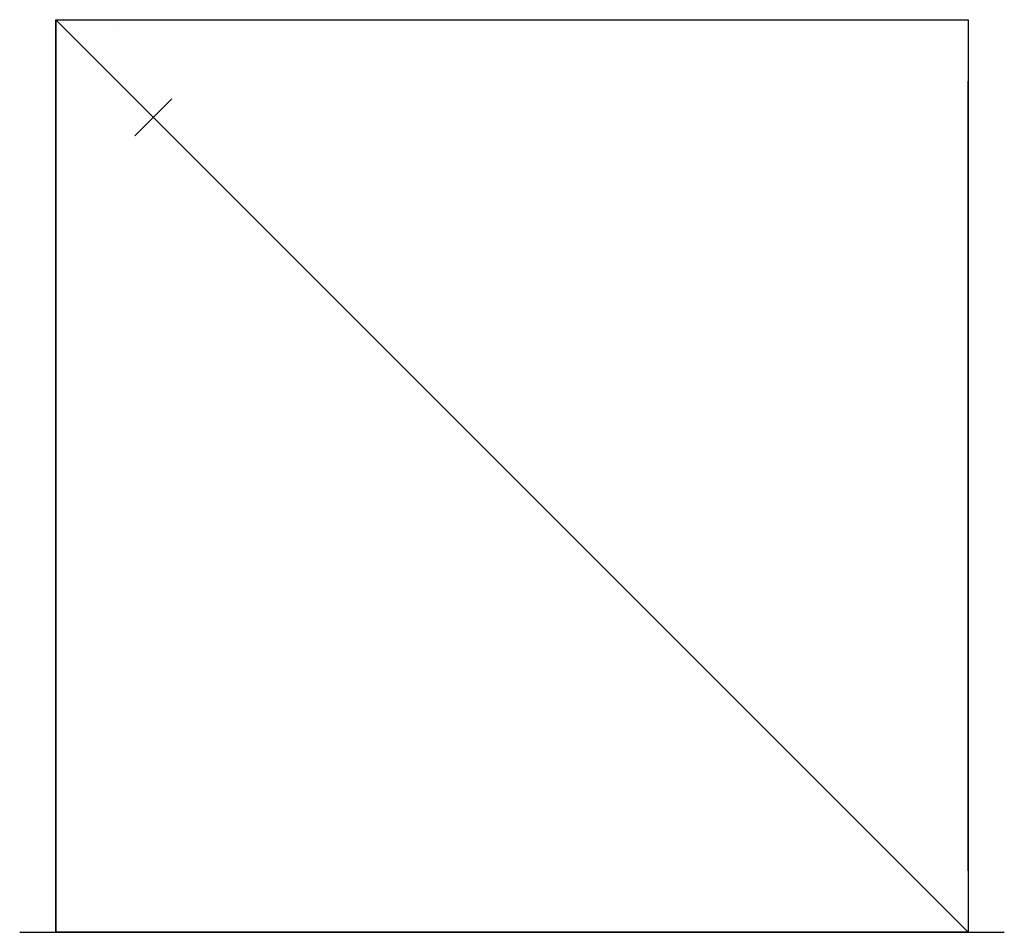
# Model space of a CAD drawing. Header units: millimetres. Extents: x -160 to 401, y 2770 to 3290.
import ezdxf

# ---------------------------------------------------------------- set-up
doc = ezdxf.new("R2010")
doc.units = ezdxf.units.MM
doc.header["$LTSCALE"] = 5.25
doc.layers.add('DIM', color=1, linetype='Continuous')
doc.layers.add('L50', color=6, linetype='Continuous')

msp = doc.modelspace()

# ---------------------------------------------------------------- linework, layer by layer
at = {"layer": 'DIM', "color": 2, "extrusion": (0, -1, 6.12303e-17)}
msp.add_line((-139.05, 3289.84, 1416.18), (380.95, 2769.84, 1416.18), dxfattribs=at)
at = {"layer": 'DIM', "color": 2, "extrusion": (0, -1, 0)}
msp.add_line((-104.05, 3285.84, 701.18), (-104.05, 3285.84, 873.84), dxfattribs=at)
at = {"layer": 'DIM', "color": 2, "extrusion": (-5.6655e-16, -1, 6.12303e-17)}
for p, q in [((-159.59, 2769.84, 680.42), (360.41, 2769.84, 1430.42)), ((-159.59, 2769.84, 680.42), (360.41, 2769.84, 1430.42)), ((-118.5, 2769.84, 651.93), (401.5, 2769.84, 1401.93)), ((-62.39, 2769.84, 776.74), (304.3, 2769.84, 1305.62))]:
    msp.add_line(p, q, dxfattribs=at)
at = {"layer": 'L50', "extrusion": (-1, 1.43174e-11, 0)}
for p, q in [((-139.05, 3289.84, 1416.18), (-139.05, 2769.84, 1416.18)), ((-139.05, 3289.84, 1416.18), (-139.05, 2769.84, 1416.18)), ((-139.05, 3254.84, 666.18), (-139.05, 2804.84, 666.18))]:
    msp.add_line(p, q, dxfattribs=at)
at = {"layer": 'L50', "color": 2, "extrusion": (-1, 1.43174e-11, 0)}
for p, q in [((-139.05, 3289.84, 666.18), (-139.05, 3289.84, 1416.18)), ((380.95, 3289.84, 666.18), (380.95, 3289.84, 1416.18))]:
    msp.add_line(p, q, dxfattribs=at)
at = {"layer": 'L50', "color": 2, "extrusion": (5.55112e-12, 1, 0)}
for p, q in [((-139.05, 3289.84, 666.18), (380.95, 3289.84, 666.18)), ((-139.05, 3289.84, 1416.18), (380.95, 3289.84, 1416.18))]:
    msp.add_line(p, q, dxfattribs=at)
at = {"layer": 'L50', "extrusion": (-1, 5.5514e-12, 0)}
msp.add_line((-139.05, 2769.84, 1416.18), (-139.05, 3289.84, 1416.18), dxfattribs=at)
at = {"layer": 'L50', "color": 2, "extrusion": (-1, 5.5514e-12, 0)}
for p, q in [((-139.05, 2769.84, 666.18), (-139.05, 3289.84, 666.18)), ((-139.05, 2769.84, 1416.18), (-139.05, 3289.84, 1416.18))]:
    msp.add_line(p, q, dxfattribs=at)
at = {"layer": 'L50', "extrusion": (5.55112e-12, 1, 0)}
msp.add_line((-104.05, 3289.84, 1416.18), (345.95, 3289.84, 1416.18), dxfattribs=at)
at = {"layer": 'L50', "color": 2, "extrusion": (1, -5.55219e-12, 0)}
for p, q in [((380.95, 3289.84, 666.18), (380.95, 2769.84, 666.18)), ((380.95, 3289.84, 1416.18), (380.95, 2769.84, 1416.18))]:
    msp.add_line(p, q, dxfattribs=at)
at = {"layer": 'L50', "extrusion": (1, -8.77831e-12, 0)}
for p, q in [((380.95, 2804.84, 1416.18), (380.95, 3254.84, 1416.18)), ((380.95, 2804.84, 666.18), (380.95, 3254.84, 666.18)), ((380.95, 2804.84, 1416.18), (380.95, 3254.84, 1416.18))]:
    msp.add_line(p, q, dxfattribs=at)
at = {"layer": 'L50', "extrusion": (1, -5.55219e-12, 0)}
msp.add_line((380.95, 3254.84, 1416.18), (380.95, 2804.84, 1416.18), dxfattribs=at)
at = {"layer": 'L50'}
msp.add_line((-94.05, 3223.63, 631.18), (-72.83, 3244.84, 631.18), dxfattribs=at)
at = {"layer": 'L50', "color": 2, "extrusion": (0, -1, 0)}
for p, q in [((-139.05, 2769.84, 666.18), (-139.05, 2769.84, 1416.18)), ((380.95, 2769.84, 666.18), (380.95, 2769.84, 1416.18))]:
    msp.add_line(p, q, dxfattribs=at)
at = {"layer": 'L50', "color": 2, "extrusion": (-5.55168e-12, -1, 0)}
for p, q in [((380.95, 2769.84, 666.18), (-139.05, 2769.84, 666.18)), ((380.95, 2769.84, 1416.18), (-139.05, 2769.84, 1416.18))]:
    msp.add_line(p, q, dxfattribs=at)
at = {"layer": 'L50', "extrusion": (0, -1, 0)}
for p, q in [((345.95, 2769.84, 1416.18), (-104.05, 2769.84, 1416.18)), ((345.95, 2769.84, 666.18), (-104.05, 2769.84, 666.18)), ((345.95, 2769.84, 1416.18), (-104.05, 2769.84, 1416.18))]:
    msp.add_line(p, q, dxfattribs=at)
at = {"layer": 'L50', "extrusion": (-5.55168e-12, -1, 0)}
msp.add_line((345.95, 2769.84, 1416.18), (-104.05, 2769.84, 1416.18), dxfattribs=at)

doc.saveas('drawing.dxf')
